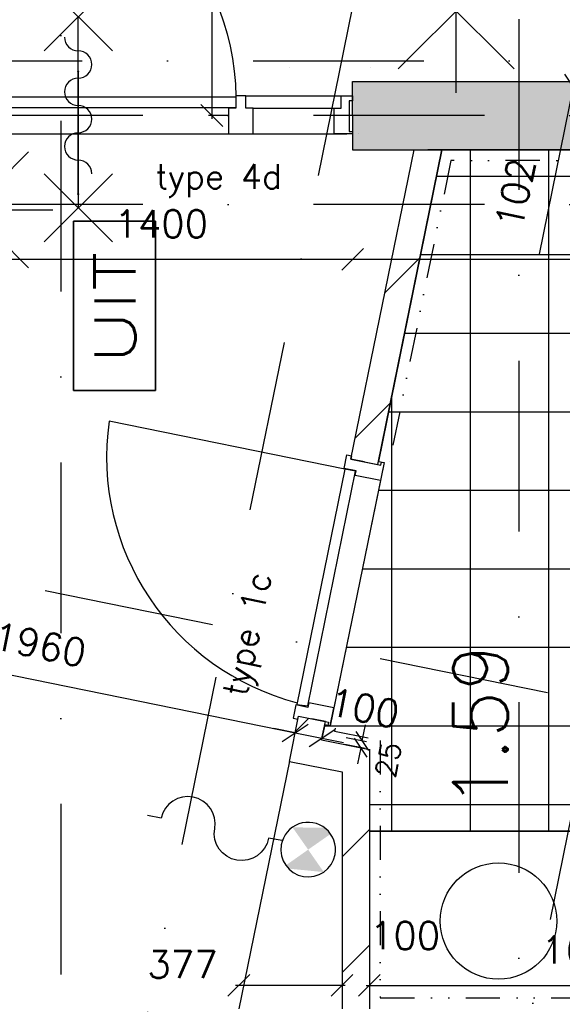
# Model space of a CAD drawing. Extents: x -171140 to 151546, y -8083 to 162438.
# Tile 84 of 96: x 36877 to 38861, y 85518 to 89123. Entities that reach past the tile are written whole.
import ezdxf
from ezdxf.enums import TextEntityAlignment as Align

# ---------------------------------------------------------------- set-up
doc = ezdxf.new("R2010")
doc.units = 0
doc.header["$LTSCALE"] = 50
doc.header["$MEASUREMENT"] = 0
doc.header["$PDMODE"] = 3
doc.header["$PDSIZE"] = 0.001
for name, pattern in [('DASHDOT', [25, 12.5, -6.25, 0, -6.25]), ('DIVIDE', [31.25, 12.5, -6.25, 0, -6.25, 0, -6.25]), ('HIDDEN2', [0.1875, 0.125, -0.0625]), ('STRAM_0WT$0$DASHDOT', [25, 12.5, -6.25, 0, -6.25])]:
    doc.linetypes.add(name, pattern=pattern)
doc.layers.get('0').update_dxf_attribs({"linetype": 'CONTINUOUS'})
doc.layers.get('DEFPOINTS').update_dxf_attribs({"linetype": 'CONTINUOUS'})
for name, color, linetype in [('00', 7, 'CONTINUOUS'), ('_BRANDCOMPART', 6, 'DASHDOT'), ('A--A21--_F12--', 7, 'CONTINUOUS'), ('A--A21--_F123-', 9, 'CONTINUOUS'), ('A--A22--_F123-', 9, 'CONTINUOUS'), ('A--A56--_F123-', 7, 'CONTINUOUS'), ('A--L21--', 3, 'CONTINUOUS'), ('A--L21--_F12--', 7, 'CONTINUOUS'), ('A--L22--_F-2--', 7, 'CONTINUOUS'), ('A--L24AC1_TRAPPEN', 1, 'HIDDEN2'), ('A--L32--', 7, 'CONTINUOUS'), ('A--L32--_F123-', 1, 'CONTINUOUS'), ('A--L32--_F123-DRAAIR', 7, 'CONTINUOUS'), ('A--L56--', 7, 'CONTINUOUS'), ('A--L56--_F123-', 7, 'CONTINUOUS'), ('A--L63--', 7, 'CONTINUOUS'), ('A--L63--_F123-', 7, 'CONTINUOUS'), ('A--L65--', 7, 'CONTINUOUS'), ('A--L65--_F-23-', 7, 'CONTINUOUS'), ('A--L65--_F123-', 7, 'CONTINUOUS'), ('A--L70--INVENTARIS', 2, 'CONTINUOUS'), ('A--L90--', 7, 'CONTINUOUS'), ('A--M$1A-_F123-', 1, 'CONTINUOUS'), ('A--M1$A-_F123-', 1, 'CONTINUOUS'), ('A--T$1A-_F123-_R', 4, 'CONTINUOUS'), ('A--T63--_F123-', 1, 'CONTINUOUS'), ('STRAM_0WT$0$A--L$7A-_STRAM', 1, 'STRAM_0WT$0$DASHDOT'), ('STRAM_0WT$0$A--L$7AC3-_STR', 3, 'STRAM_0WT$0$DASHDOT'), ('TEGELS', 253, 'CONTINUOUS'), ('TEKSTKOZIJNMERK', 2, 'CONTINUOUS'), ('X--LR---_CP', 7, 'CONTINUOUS')]:
    doc.layers.add(name, color=color, linetype=linetype)
doc.styles.add('ALFA-0_25', font='ROMANS')
doc.styles.add('B-01', font='SIMPLEX.SHX', dxfattribs={"width": 0.8, "height": 4.5})
doc.styles.add('HIEMSTRA', font='romans.shx')
doc.dimstyles.new('BEILEN', dxfattribs={"dimscale": 40, "dimtxt": 2.5, "dimasz": 2, "dimexe": 0.3, "dimexo": 0.3, "dimgap": 2, "dimtad": 1, "dimdec": 0, "dimzin": 0, "dimtxsty": 'HIEMSTRA', "dimblk1": 'OBLIQUE', "dimblk2": 'OBLIQUE', "dimsah": 1, "dimcen": -0.09, "dimdle": 0.3, "dimse1": 1, "dimclrd": 2, "dimclre": 2, "dimclrt": 3, "dimazin": 3, "dimtfac": 1, "dimtdec": 4, "dimtofl": 0, "dimtmove": 0, "dimatfit": 3, "dimtvp": 625, "dimtolj": 1, "dimtzin": 0})
doc.dimstyles.get("Standard").update_dxf_attribs({"dimscale": 40, "dimtxt": 2.5, "dimasz": 2, "dimexe": 0.3, "dimexo": 0.3, "dimgap": 2, "dimtad": 0, "dimdec": 0, "dimzin": 0, "dimtxsty": 'HIEMSTRA', "dimblk1": 'OBLIQUE', "dimblk2": 'OBLIQUE', "dimsah": 1, "dimcen": -0.09, "dimdle": 0.3, "dimse1": 1, "dimclrd": 2, "dimclre": 2, "dimclrt": 3, "dimazin": 3, "dimtfac": 1, "dimtdec": 4, "dimtix": 1, "dimtmove": 0, "dimatfit": 3, "dimtvp": 625, "dimtolj": 1, "dimtzin": 0})
doc.dimstyles.new('STANDARD$0', dxfattribs={"dimscale": 50, "dimtxt": 2.5, "dimasz": 2, "dimexe": 2, "dimexo": 0, "dimgap": 2, "dimtad": 1, "dimdec": 0, "dimzin": 0, "dimtxsty": 'ALFA-0_25', "dimblk1": 'OBLIQUE', "dimblk2": 'OBLIQUE', "dimsah": 1, "dimcen": -3, "dimdle": 2, "dimclrd": 1, "dimclre": 1, "dimclrt": 2, "dimazin": 3, "dimtfac": 0.666667, "dimtofl": 0, "dimtmove": 0, "dimatfit": 3, "dimtvp": 0.833333, "dimtolj": 1, "dimtzin": 0})
pattern_1 = [(45, (-37921.92, -86447), (-212.132, 212.132), [])]

# ---------------------------------------------------------------- blocks, each defined once
blk = doc.blocks.new('DR_880_TYPE1')
at = {"layer": 'A--L32--_F123-', "color": 1}
blk.add_line((67, 0), (917, 0), dxfattribs=at)
at = {"layer": 'A--L32--_F123-'}
for points in [[(0, 9), (0, 0), (67, 0), (67, 93.8), (50, 93.8), (50, 139), (0, 139), (0, 121), (12, 121), (12, 9), (0, 9)], [(52, 95.6), (52, 135.6), (932, 135.6), (929, 95.6), (52, 95.6)], [(984, 9), (984, 0), (917, 0), (917, 93.8), (934, 93.8), (934, 139), (984, 139), (984, 121), (972, 121), (972, 9), (984, 9)]]:
    blk.add_lwpolyline(points, close=True, dxfattribs=at)
at = {"layer": 'A--L32--_F123-DRAAIR', "color": 1}
blk.add_lwpolyline([(52, 135.6), (52, 1015.6, -0.381848), (924.9, 135.8)], format="xyb", dxfattribs=at)
at = {"layer": 'X--LR---_CP', "color": 1}
for p in [(12, 121), (12, 9)]:
    blk.add_point(p, dxfattribs=at)
at = {"layer": 'X--LR---_CP', "color": 2}
for p in [(972, 121), (972, 9)]:
    blk.add_point(p, dxfattribs=at)
at = {"layer": 'X--LR---_CP'}
blk.add_point((0, 0), dxfattribs=at)
blk = doc.blocks.new('Q060089-')
at = {"layer": 'A--L63--_F123-', "color": 1, "linetype": 'CONTINUOUS'}
blk.add_lwpolyline([(0, 0), (0, 300), (620, 300), (620, 0)], close=True, dxfattribs=at)
at = {"layer": 'X--LR---_CP'}
blk.add_point((620, 0), dxfattribs=at)
blk.add_point((620, 0), dxfattribs=at)
blk.add_point((620, 0), dxfattribs=at)
at = {"layer": 'A--T63--_F123-', "style": 'ALFA-0_25', "width": 1.279785}
blk.add_text('UIT', height=150, dxfattribs=at).set_placement((96.2, 73.1), (507.6, 73.1), align=Align.FIT)
at = {"layer": 'A--L63--_F123-', "linetype": 'CONTINUOUS'}
mesh = blk.add_polyface(dxfattribs=at)
corners = [(0, 0), (0, 300), (620, 300), (620, 0)]
mesh.append_faces([[corners[k] for k in face] for face in [(0, 1, 1, 1), (1, 2, 2, 2), (2, 3, 3, 3), (3, 0, 0, 0)]])
mesh.append_faces([[corners[k] for k in face] for face in [(0, 3, 2, 1)]], dxfattribs={"vtx0": -1, "vtx1": -1, "vtx2": -1, "vtx3": -1})
blk = doc.blocks.new('*U1150')
at = {"layer": 'A--A22--_F123-', "linetype": 'CONTINUOUS'}
h = blk.add_hatch(dxfattribs=at)
h.set_pattern_fill('ALFALINE', color=256, scale=300, style=0)
h.set_pattern_definition([(45, (-38137.23, -87504), (-212.132, 212.132), [])])
h.paths.add_polyline_path([(0, 0), (-49, 10), (181.8, 1142.8), (232.8, 1142.8), (283.8, 1142.8), (49, -10)])
at = {"layer": 'A--L22--_F-2--', "color": 3, "linetype": 'CONTINUOUS'}
for points in [[(0, 0), (-49, 10), (181.8, 1142.8), (232.8, 1142.8)], [(0, 0), (49, -10), (283.8, 1142.8), (232.8, 1142.8)]]:
    blk.add_lwpolyline(points, dxfattribs=at)
blk = doc.blocks.new('S060204-')
at = {"layer": 'A--L65--_F-23-', "color": 255}
blk.add_circle((0, 0), 0.0123, dxfattribs=at)
at = {"layer": 'A--L65--_F123-', "color": 1, "linetype": 'CONTINUOUS'}
for points in [[(-1.25, 6.25), (1.25, 3.75)], [(1.25, 6.25), (-1.25, 3.75)], [(0, 0), (0, 5)]]:
    blk.add_lwpolyline(points, dxfattribs=at)
blk = doc.blocks.new('S060205A')
at = {"layer": 'A--L65--_F-23-', "color": 255}
blk.add_circle((0, -0.0123), 0.0123, dxfattribs=at)
at = {"layer": 'A--L65--_F123-', "color": 1, "linetype": 'CONTINUOUS'}
blk.add_lwpolyline([(0, -0.0123), (0, 6.2377)], dxfattribs=at)
for points in [[(-0.5, 5.7377, 0.41), (0, 5.2377)], [(0, 4.2377, 1), (0, 5.2377)], [(0, 4.2377, 1), (0, 3.2377)], [(0, 2.2377, 1), (0, 3.2377)], [(0, 2.2377, 1), (0, 1.2377)], [(0.5, 0.7377, 0.41), (0, 1.2377)]]:
    blk.add_lwpolyline(points, format="xyb", dxfattribs=at)
at = {"layer": 'A--L65--', "xscale": -1}
blk.add_blockref('S060204-', (0, 1.4877), dxfattribs=at)
blk.add_blockref('S060204-', (0, 1.4877), dxfattribs=at)
at = {"layer": 'A--L65--', "rotation": 180}
blk.add_blockref('S060204-', (0, 4.4877), dxfattribs=at)
blk.add_blockref('S060204-', (0, 4.4877), dxfattribs=at)
blk = doc.blocks.new('S050122-')
at = {"layer": 'A--A56--_F123-', "color": 2}
for points in [[(0.59, 1.09), (3.18, 1.29), (2, -0.33), (3.41, 1.09)], [(1.09, -2.11), (0.59, -1.74), (3.41, -1.74), (2, -0.33)]]:
    blk.add_solid(points, dxfattribs=at)
at = {"layer": 'A--L56--_F123-', "color": 1, "linetype": 'CONTINUOUS'}
blk.add_lwpolyline([(0, -0.33, 1), (4, -0.33, 1)], format="xyb", close=True, dxfattribs=at)
blk.add_lwpolyline([(4, -0.66), (5, -0.66, -1), (9, -0.66, 0.98), (13, -0.74), (14, -0.74)], format="xyb", dxfattribs=at)
blk = doc.blocks.new('*U1135')
at = {"layer": 'A--A22--_F123-', "linetype": 'CONTINUOUS'}
h = blk.add_hatch(dxfattribs=at)
h.set_pattern_fill('ALFALINE', color=256, scale=300, style=0)
h.set_pattern_definition([(45, (-38105.6, -86410.56), (-212.132, 212.132), [])])
h.paths.add_polyline_path([(0, 0), (50, 41.1), (50, -908.7), (0, -958.7), (-50, -908.7), (-50, -41.1)])
at = {"layer": 'A--L22--_F-2--', "color": 3, "linetype": 'CONTINUOUS'}
for points in [[(50, 41.1), (50, 41.1), (50, -908.7), (50, -908.7)], [(-50, -41.1), (-50, -41.1), (-50, -908.7), (-50, -908.7)]]:
    blk.add_lwpolyline(points, dxfattribs=at)
blk = doc.blocks.new('*U1134')
at = {"layer": 'A--A22--_F123-', "linetype": 'CONTINUOUS'}
h = blk.add_hatch(dxfattribs=at)
h.set_pattern_fill('ALFALINE', color=256, scale=300, style=0)
h.set_pattern_definition(pattern_1)
h.paths.add_polyline_path([(0, 0), (-59, -39.3), (133.7, -77.5), (183.7, -36.4), (233.7, 4.6), (59, 39.3)])
at = {"layer": 'A--L22--_F-2--', "color": 3, "linetype": 'CONTINUOUS'}
for points in [[(59, 39.3), (59, 39.3), (233.7, 4.6), (233.7, 4.6)], [(-59, -39.3), (-59, -39.3), (133.7, -77.5), (133.7, -77.5)]]:
    blk.add_lwpolyline(points, dxfattribs=at)
blk = doc.blocks.new('*U1127')
at = {"layer": 'A--A22--_F123-', "linetype": 'CONTINUOUS'}
h = blk.add_hatch(dxfattribs=at)
h.set_pattern_fill('ALFALINE', color=256, scale=300, style=0)
h.set_pattern_definition(pattern_1)
h.paths.add_polyline_path([(0, 0), (-59, -39.3), (-25.3, 126.3), (23.7, 116.3), (72.7, 106.3), (59, 39.3)])
at = {"layer": 'A--L22--_F-2--', "color": 3, "linetype": 'CONTINUOUS'}
for points in [[(-59, -39.3), (-59, -39.3), (-25.3, 126.3), (23.7, 116.3)], [(59, 39.3), (59, 39.3), (72.7, 106.3), (23.7, 116.3)]]:
    blk.add_lwpolyline(points, dxfattribs=at)
blk = doc.blocks.new('*U1107')
at = {"layer": 'A--A21--_F12--', "color": 8}
for points in [[(0, 0), (-153, -125), (1095.9, 5379.8), (968.3, 5379.8)], [(1095.9, 5379.8), (1223.4, 5379.8), (0, 0), (153, 125)]]:
    blk.add_solid(points, dxfattribs=at)
blk = doc.blocks.new('*U1090')
at = {"layer": 'A--A21--_F123-', "linetype": 'CONTINUOUS'}
blk.add_hatch(color=256, dxfattribs=at).paths.add_polyline_path([(0, 0), (0, 125), (1219.6, 125), (1321.7, 0), (1321.7, -125), (0, -125)])
at = {"layer": 'A--A21--_F12--', "color": 8}
for points in [[(0, 0), (0, 125), (1321.7, 0), (1219.6, 125)], [(1321.7, 0), (1321.7, -125), (0, 0), (0, -125)]]:
    blk.add_solid(points, dxfattribs=at)
at = {"layer": 'A--L21--_F12--', "color": 3, "linetype": 'CONTINUOUS'}
for points in [[(0, 0), (0, 125), (1219.6, 125), (1219.6, 125)], [(0, 0), (0, -125), (1321.7, -125), (1321.7, -125)]]:
    blk.add_lwpolyline(points, dxfattribs=at)
blk = doc.blocks.new('STRAM_0WT')
at = {"layer": 'STRAM_0WT$0$A--L$7A-_STRAM'}
for p, q in [((-35527.847, 66718.097), (-57057.909, -38976.081)), ((-34180.516, 66443.644), (-38993.943, 42813.838)), ((-36914.938, 63128.251), (-36914.938, 23800)), ((-33134.932, 53662.677), (-52552.117, 57617.987)), ((-20789.004, 56524.999), (-39925.329, 56525.003)), ((-20789.004, 56199.999), (-39925.329, 56200.005))]:
    blk.add_line(p, q, dxfattribs=at)
at = {"layer": 'STRAM_0WT$0$A--L$7AC3-_STR'}
blk.add_line((-38589.938, 89008.057), (-38589.938, -5393.534), dxfattribs=at)
blk = doc.blocks.new('_OBLIQUE')
at = {"color": 0, "linetype": 'BYBLOCK'}
blk.add_line((-0.5, -0.5), (0.5, 0.5), dxfattribs=at)
blk = doc.blocks.new('*D237')
at = {"layer": 'A--M$1A-_F123-', "color": 2, "linetype": 'CONTINUOUS'}
blk.add_line((35951.8, 86905.7), (37895.9, 86509.7), dxfattribs=at)
at = {"layer": 'DEFPOINTS', "color": 0, "linetype": 'CONTINUOUS'}
for p in [(35963.6, 86903.3), (37884.1, 86512.1), (37884.1, 86512.1)]:
    blk.add_point(p, dxfattribs=at)
at = {"layer": 'A--M$1A-_F123-', "color": 2, "linetype": 'CONTINUOUS', "xscale": 80, "yscale": 80, "zscale": 80}
for p, rotation in [((35963.6, 86903.3), 168.4862903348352), ((37884.1, 86512.1), 348.4862903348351)]:
    blk.add_blockref('_OBLIQUE', p, dxfattribs=dict(at, rotation=rotation))
at = {"layer": 'A--M$1A-_F123-', "color": 3, "linetype": 'CONTINUOUS', "insert": (36949.8, 86835.1), "char_height": 100, "attachment_point": 5, "rotation": 348.4863, "style": 'HIEMSTRA'}
blk.add_mtext('\\A1;1960', dxfattribs=at)
blk = doc.blocks.new('*D243')
at = {"layer": 'A--M$1A-_F123-', "color": 2, "linetype": 'CONTINUOUS'}
for p, q in [((37579, 90912.3), (37579, 88759.9)), ((37640, 88771.9), (37567, 88771.9))]:
    blk.add_line(p, q, dxfattribs=at)
at = {"layer": 'DEFPOINTS', "color": 0, "linetype": 'CONTINUOUS'}
for p in [(37457.9, 90900.3), (37579, 88771.9), (37652, 88771.9)]:
    blk.add_point(p, dxfattribs=at)
at = {"layer": 'A--M$1A-_F123-', "color": 2, "linetype": 'CONTINUOUS', "xscale": 80, "yscale": 80, "zscale": 80}
for p, rotation in [((37579, 90900.3), 90), ((37579, 88771.9), 270)]:
    blk.add_blockref('_OBLIQUE', p, dxfattribs=dict(at, rotation=rotation))
at = {"layer": 'A--M$1A-_F123-', "color": 3, "linetype": 'CONTINUOUS', "insert": (37449, 89836.1), "char_height": 100, "attachment_point": 5, "rotation": 90, "style": 'HIEMSTRA'}
blk.add_mtext('\\A1;2128', dxfattribs=at)
blk = doc.blocks.new('*D283')
at = {"layer": 'A--M$1A-_F123-', "color": 2, "linetype": 'CONTINUOUS'}
blk.add_line((38143.6, 85587.5), (39769.1, 85587.5), dxfattribs=at)
at = {"layer": 'DEFPOINTS', "color": 0, "linetype": 'CONTINUOUS'}
for p in [(38155.6, 85587.5), (39757.1, 85587.5), (39757.1, 85587.5)]:
    blk.add_point(p, dxfattribs=at)
at = {"layer": 'A--M$1A-_F123-', "color": 2, "linetype": 'CONTINUOUS', "xscale": 80, "yscale": 80, "zscale": 80, "rotation": 180}
blk.add_blockref('_OBLIQUE', (38155.6, 85587.5), dxfattribs=at)
at = {"layer": 'A--M$1A-_F123-', "color": 2, "linetype": 'CONTINUOUS', "xscale": 80, "yscale": 80, "zscale": 80}
blk.add_blockref('_OBLIQUE', (39757.1, 85587.5), dxfattribs=at)
at = {"layer": 'A--M$1A-_F123-', "color": 3, "linetype": 'CONTINUOUS', "insert": (38956.4, 85717.5), "char_height": 100, "attachment_point": 5, "style": 'HIEMSTRA'}
blk.add_mtext('\\A1;1602', dxfattribs=at)
blk = doc.blocks.new('*D287')
at = {"layer": 'A--M$1A-_F123-', "color": 2, "linetype": 'CONTINUOUS'}
for p, q in [((38055.6, 85587.5), (37975.6, 85587.5)), ((38155.6, 85587.5), (38235.6, 85587.5))]:
    blk.add_line(p, q, dxfattribs=at)
at = {"layer": 'DEFPOINTS', "color": 0, "linetype": 'CONTINUOUS'}
for p in [(38055.6, 85587.5), (38055.6, 85587.5), (38155.6, 85587.5)]:
    blk.add_point(p, dxfattribs=at)
at = {"layer": 'A--M$1A-_F123-', "color": 2, "linetype": 'CONTINUOUS', "xscale": 80, "yscale": 80, "zscale": 80}
blk.add_blockref('_OBLIQUE', (38055.6, 85587.5), dxfattribs=at)
at = {"layer": 'A--M$1A-_F123-', "color": 2, "linetype": 'CONTINUOUS', "xscale": 80, "yscale": 80, "zscale": 80, "rotation": 180}
blk.add_blockref('_OBLIQUE', (38155.6, 85587.5), dxfattribs=at)
at = {"layer": 'A--M$1A-_F123-', "color": 3, "linetype": 'CONTINUOUS', "insert": (38286.1, 85769.5), "char_height": 100, "attachment_point": 5, "style": 'HIEMSTRA'}
blk.add_mtext('\\A1;100', dxfattribs=at)
blk = doc.blocks.new('*D288')
at = {"layer": 'A--M$1A-_F123-', "color": 2, "linetype": 'CONTINUOUS'}
blk.add_line((38067.6, 85587.5), (37666.4, 85587.5), dxfattribs=at)
at = {"layer": 'DEFPOINTS', "color": 0, "linetype": 'CONTINUOUS'}
for p in [(37678.4, 85587.5), (37678.4, 85587.5), (38055.6, 85587.5)]:
    blk.add_point(p, dxfattribs=at)
at = {"layer": 'A--M$1A-_F123-', "color": 2, "linetype": 'CONTINUOUS', "xscale": 80, "yscale": 80, "zscale": 80, "rotation": 180}
blk.add_blockref('_OBLIQUE', (37678.4, 85587.5), dxfattribs=at)
at = {"layer": 'A--M$1A-_F123-', "color": 2, "linetype": 'CONTINUOUS', "xscale": 80, "yscale": 80, "zscale": 80}
blk.add_blockref('_OBLIQUE', (38055.6, 85587.5), dxfattribs=at)
at = {"layer": 'A--M$1A-_F123-', "color": 3, "linetype": 'CONTINUOUS', "insert": (37472, 85663.8), "char_height": 100, "attachment_point": 5, "style": 'HIEMSTRA'}
blk.add_mtext('\\A1;377', dxfattribs=at)
blk = doc.blocks.new('*D333')
at = {"color": 2, "linetype": 'BYBLOCK'}
for p, q in [((37884.1, 86512.1), (37805.8, 86528)), ((37884.1, 86512.1), (37982.1, 86492.1)), ((37982.1, 86492.1), (38060.5, 86476.1))]:
    blk.add_line(p, q, dxfattribs=at)
at = {"layer": 'DEFPOINTS', "color": 0, "linetype": 'BYBLOCK'}
for p in [(37884.1, 86512.1), (37982.1, 86492.1), (37982.1, 86492.1)]:
    blk.add_point(p, dxfattribs=at)
at = {"color": 2, "linetype": 'BYBLOCK', "xscale": 80, "yscale": 80, "zscale": 80}
for p, rotation in [((37884.1, 86512.1), 348.4862903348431), ((37982.1, 86492.1), 168.4862903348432)]:
    blk.add_blockref('_OBLIQUE', p, dxfattribs=dict(at, rotation=rotation))
at = {"color": 3, "linetype": 'BYBLOCK', "insert": (38137.2, 86602.5), "char_height": 100, "attachment_point": 5, "rotation": 348.4863, "style": 'HIEMSTRA'}
blk.add_mtext('\\A1;100', dxfattribs=at)
blk = doc.blocks.new('*D372')
at = {"layer": 'A--M$1A-_F123-', "color": 2, "linetype": 'CONTINUOUS'}
blk.add_line((36682.3, 88245.8), (38106.3, 88245.8), dxfattribs=at)
at = {"layer": 'DEFPOINTS', "color": 0, "linetype": 'CONTINUOUS'}
for p in [(36694.3, 88245.8), (38094.3, 88245.8), (38094.3, 88245.8)]:
    blk.add_point(p, dxfattribs=at)
at = {"layer": 'A--M$1A-_F123-', "color": 2, "linetype": 'CONTINUOUS', "xscale": 80, "yscale": 80, "zscale": 80, "rotation": 180}
blk.add_blockref('_OBLIQUE', (36694.3, 88245.8), dxfattribs=at)
at = {"layer": 'A--M$1A-_F123-', "color": 2, "linetype": 'CONTINUOUS', "xscale": 80, "yscale": 80, "zscale": 80}
blk.add_blockref('_OBLIQUE', (38094.3, 88245.8), dxfattribs=at)
at = {"layer": 'A--M$1A-_F123-', "color": 3, "linetype": 'CONTINUOUS', "insert": (37394.3, 88375.8), "char_height": 100, "attachment_point": 5, "style": 'HIEMSTRA'}
blk.add_mtext('\\A1;1400', dxfattribs=at)
blk = doc.blocks.new('*D373')
at = {"layer": 'A--M$1A-_F123-', "color": 2, "linetype": 'CONTINUOUS'}
for p, q in [((38082.3, 88245.8), (40994.2, 88245.8)), ((40982.2, 88257.8), (40982.2, 88257.8))]:
    blk.add_line(p, q, dxfattribs=at)
at = {"layer": 'DEFPOINTS', "color": 0, "linetype": 'CONTINUOUS'}
for p in [(38094.3, 88245.8), (40982.2, 88245.8), (40982.2, 88245.8)]:
    blk.add_point(p, dxfattribs=at)
at = {"layer": 'A--M$1A-_F123-', "color": 2, "linetype": 'CONTINUOUS', "xscale": 80, "yscale": 80, "zscale": 80, "rotation": 180}
blk.add_blockref('_OBLIQUE', (38094.3, 88245.8), dxfattribs=at)
at = {"layer": 'A--M$1A-_F123-', "color": 2, "linetype": 'CONTINUOUS', "xscale": 80, "yscale": 80, "zscale": 80}
blk.add_blockref('_OBLIQUE', (40982.2, 88245.8), dxfattribs=at)
at = {"layer": 'A--M$1A-_F123-', "color": 3, "linetype": 'CONTINUOUS', "insert": (39538.2, 88375.8), "char_height": 100, "attachment_point": 5, "style": 'HIEMSTRA'}
blk.add_mtext('\\A1;2888', dxfattribs=at)
blk = doc.blocks.new('*D375')
at = {"layer": 'A--M$1A-_F123-', "color": 2, "linetype": 'CONTINUOUS'}
for p, q in [((38922.1, 88976.7), (38938.1, 89055.1)), ((38922.1, 88976.7), (38901.7, 88876.6)), ((39031.7, 88954.4), (38910.4, 88979.1)), ((38901.7, 88876.6), (38777, 88264.1))]:
    blk.add_line(p, q, dxfattribs=at)
at = {"layer": 'DEFPOINTS', "color": 0, "linetype": 'CONTINUOUS'}
for p in [(38922.1, 88976.7), (39043.4, 88952), (39023.1, 88851.9)]:
    blk.add_point(p, dxfattribs=at)
at = {"layer": 'A--M$1A-_F123-', "color": 2, "linetype": 'CONTINUOUS', "xscale": 80, "yscale": 80, "zscale": 80}
for p, rotation in [((38922.1, 88976.7), 258.486290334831), ((38901.7, 88876.6), 78.486290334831)]:
    blk.add_blockref('_OBLIQUE', p, dxfattribs=dict(at, rotation=rotation))
at = {"layer": 'A--M$1A-_F123-', "color": 3, "linetype": 'CONTINUOUS', "insert": (38689.8, 88487.5), "char_height": 100, "attachment_point": 5, "rotation": 78.4863, "style": 'HIEMSTRA'}
blk.add_mtext('\\A1;102', dxfattribs=at)
blk = doc.blocks.new('*D484')
at = {"layer": 'A--M1$A-_F123-', "color": 1}
for p, q in [((38129.1, 86482.2), (38141, 86541)), ((38144.7, 86479), (38070.3, 86494)), ((38139.7, 86454.5), (38065.4, 86469.5)), ((38124.2, 86457.7), (38112.3, 86398.8))]:
    blk.add_line(p, q, dxfattribs=at)
at = {"layer": 'DEFPOINTS', "color": 0}
for p in [(38144.7, 86479), (38124.2, 86457.7), (38139.7, 86454.5)]:
    blk.add_point(p, dxfattribs=at)
at = {"layer": 'A--M1$A-_F123-', "color": 1, "xscale": 60, "yscale": 60, "zscale": 60}
for p, rotation in [((38129.1, 86482.2), 258.6022951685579), ((38124.2, 86457.7), 78.60229516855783)]:
    blk.add_blockref('_OBLIQUE', p, dxfattribs=dict(at, rotation=rotation))
at = {"layer": 'A--M1$A-_F123-', "color": 2, "insert": (38224.7, 86413.6), "char_height": 75, "attachment_point": 5, "rotation": 78.6023, "style": 'ALFA-0_25'}
blk.add_mtext('\\A1;25', dxfattribs=at)
blk = doc.blocks.new('FIJN_SCHUURWERK')
at = {"layer": '00', "color": 4}
for p, q in [((-0.000025, 300), (-0.000025, -300)), ((-212.132075, 212.132), (212.132025, -212.132)), ((-212.131875, -212.132), (212.132025, 212.13215)), ((-299.999975, 0), (299.999975, 0))]:
    blk.add_line(p, q, dxfattribs=at)

msp = doc.modelspace()

# ---------------------------------------------------------------- hatches: boundary and pattern name
at = {"layer": 'TEGELS'}
h = msp.add_hatch(dxfattribs=at)
h.set_pattern_fill('NET', color=256, scale=2300, style=0)
h.paths.add_polyline_path([(38012.8, 86537.4), (37992.2, 86541.6), (37980.9, 86486.3), (38155.6, 86451.6), (38155.6, 86151.9), (39757.1, 86151.9), (39757.1, 86191.9), (39739.1, 86191.9), (39739.1, 87075.9), (39757.1, 87075.9), (39757.1, 87209.9), (39739.1, 87209.9), (39739.1, 88093.9), (39757.1, 88093.9), (39757.1, 88646.9), (38421.1, 88646.9), (38188.7, 87506), (38209.2, 87501.6)])

# ---------------------------------------------------------------- linework, layer by layer
at = {"layer": '_BRANDCOMPART'}
msp.add_lwpolyline([(37866.8, 95780.1), (36480, 88971.9), (39218.8, 88971.9), (40494.1, 95381.1)], dxfattribs=at)
at = {"layer": 'A--L32--_F123-', "color": 1}
for p, q in [((37703.3, 88843.7), (38094.3, 88843.7)), ((37730.3, 88798.5), (38052.3, 88798.5)), ((36761.3, 88704.7), (38073.3, 88704.7))]:
    msp.add_line(p, q, dxfattribs=at)
at = {"layer": 'A--L32--_F123-'}
for points in [[(36736.3, 88800.3), (36736.3, 88840.3), (37667.3, 88840.3), (37667.3, 88800.3), (36736.3, 88800.3)], [(37642.3, 88704.7), (37728.3, 88704.7), (37730.3, 88704.7), (37730.3, 88798.5), (37730.3, 88798.5), (37703.3, 88798.5), (37703.3, 88843.7), (37703.3, 88843.7), (37667.3, 88843.7), (37667.3, 88843.7), (37667.3, 88798.5), (37642.3, 88798.5), (37640.3, 88798.5), (37640.3, 88704.7)], [(38094.3, 88713.7), (38094.3, 88704.7), (38027.3, 88704.7), (38027.3, 88798.5), (38052.3, 88798.5), (38052.3, 88843.7), (38094.3, 88843.7), (38094.3, 88825.7), (38082.3, 88825.7), (38082.3, 88713.7), (38094.3, 88713.7)]]:
    msp.add_lwpolyline(points, close=True, dxfattribs=at)
for p in [(37863.2, 88946.8), (37863.2, 88946.8), (38160.3, 88946.8), (38160.3, 88946.8), (38114.3, 88704.7), (38114.3, 88704.7)]:
    msp.add_point(p, dxfattribs=at)
at = {"layer": 'A--L32--_F123-DRAAIR', "color": 1}
msp.add_lwpolyline([(36736.3, 88840.3), (36736.3, 89770.3, -0.405181), (37667.3, 88840.3)], format="xyb", dxfattribs=at)
at = {"layer": 'A--L56--', "linetype": 'CONTINUOUS'}
msp.add_line((37862.9, 86407.8), (37678.2, 85501), dxfattribs=at)
at = {"layer": 'A--L70--INVENTARIS', "linetype": 'CONTINUOUS'}
msp.add_line((39757.1, 86151.9), (38155.6, 86151.9), dxfattribs=at)
msp.add_circle((38627.8, 85823.1), 213, dxfattribs=at)
at = {"layer": 'TEGELS'}
msp.add_lwpolyline([(38012.8, 86537.4), (37992.2, 86541.6), (37980.9, 86486.3), (38155.6, 86451.6), (38155.6, 86151.9), (39757.1, 86151.9), (39757.1, 86191.9), (39739.1, 86191.9), (39739.1, 87075.9), (39757.1, 87075.9), (39757.1, 87209.9), (39739.1, 87209.9), (39739.1, 88093.9), (39757.1, 88093.9), (39757.1, 88646.9), (38421.1, 88646.9), (38188.7, 87506), (38209.2, 87501.6)], close=True, dxfattribs=at)
at = {"layer": 'TEGELS', "color": 3, "linetype": 'DIVIDE', "ltscale": 0.2}
for points in [[(39717.1, 88093.9), (39717.1, 88606.9), (38453.7, 88606.9), (38227.9, 87498.1)], [(38030.6, 86529.5), (38028.2, 86517.7), (38195.6, 86484.5), (38195.6, 85541.9), (39717.1, 85541.9), (39717.1, 86191.9)]]:
    msp.add_lwpolyline(points, dxfattribs=at)
at = {"layer": 'X--LR---_CP', "color": 1}
msp.add_point((37768.3, 88704.7), dxfattribs=at)

# ---------------------------------------------------------------- block references
at = {"layer": 'A--L21--', "linetype": 'CONTINUOUS'}
for name, p in [('*U1107', (36201.3, 88771.9)), ('*U1090', (38094.3, 88771.9)), ('*U1150', (38137.2, 87504)), ('*U1127', (37921.9, 86447)), ('*U1134', (37921.9, 86447)), ('*U1135', (38105.6, 86410.6))]:
    msp.add_blockref(name, p, dxfattribs=at)
at = {"layer": 'A--L24AC1_TRAPPEN'}
msp.add_blockref('STRAM_0WT', (75617, 32246.9), dxfattribs=at)
at = {"layer": 'A--L32--', "xscale": -1, "rotation": 78.48629033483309}
msp.add_blockref('DR_880_TYPE1', (38209.2, 87501.6), dxfattribs=at)
at = {"layer": 'A--L56--', "linetype": 'CONTINUOUS', "xscale": 50, "yscale": 50, "rotation": 170}
msp.add_blockref('S050122-', (38027.3, 86050.8), dxfattribs=at)
at = {"layer": 'A--L63--', "linetype": 'CONTINUOUS', "rotation": 90}
msp.add_blockref('Q060089-', (37372.7, 87765.4), dxfattribs=at)
at = {"layer": 'A--L65--', "xscale": 100, "yscale": 100, "zscale": 2, "rotation": 359.9962899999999}
msp.add_blockref('S060205A', (37090.4, 88485.3), dxfattribs=at)
at = {"layer": 'A--L90--', "rotation": 90}
for p in [(38473.2, 89154.6), (36697.1, 88426.6)]:
    msp.add_blockref('FIJN_SCHUURWERK', p, dxfattribs=at)

# ---------------------------------------------------------------- texts
at = {"layer": 'A--T$1A-_F123-_R', "style": 'ALFA-0_25'}
msp.add_text('1.59', height=200, rotation=90, dxfattribs=at).set_placement((38661.7, 86236.8))
at = {"layer": 'TEKSTKOZIJNMERK', "style": 'B-01'}
msp.add_text('type 4d', height=90, dxfattribs=at).set_placement((37373.1, 88503.7))
msp.add_text('type 1c', height=90, rotation=78.4087, dxfattribs=at).set_placement((37705.8, 86640.1, 0))

# ---------------------------------------------------------------- dimensions: what is measured, and where the dimension line sits
at = {"layer": 'A--M$1A-_F123-', "linetype": 'CONTINUOUS'}
dim = msp.add_linear_dim(base=(37579, 88771.9), p1=(37457.9, 90900.3), p2=(37652, 88771.9), angle=90, dimstyle='BEILEN', dxfattribs=at)
dim.commit()
dim.dimension.update_dxf_attribs({"geometry": '*D243', "text_midpoint": (37449, 89836.1)})
dim = msp.add_linear_dim(base=(38922.1, 88976.7), p1=(39023.1, 88851.9), p2=(39043.4, 88952), angle=78.4863, dimstyle='STANDARD', override={"dimtad": 1}, dxfattribs=at)
dim.commit()
dim.dimension.update_dxf_attribs({"geometry": '*D375', "text_midpoint": (38817.2, 88461.5), "dimtype": 161})
for base, p1, p2, dimstyle, override, picture, middle in [((38094.3, 88245.8), (36694.3, 88245.8), (38094.3, 88245.8), 'STANDARD', {"dimtad": 1}, '*D372', (37394.3, 88375.8)), ((40982.2, 88245.8), (38094.3, 88245.8), (40982.2, 88245.8), 'STANDARD', {"dimtad": 1}, '*D373', (39538.2, 88375.8)), ((39757.1313, 85587.5285), (38155.6015, 85587.5285), (39757.1313, 85587.5285), 'BEILEN', {"dimse1": 1}, '*D283', (38956.3664, 85717.5285))]:
    dim = msp.add_linear_dim(base=base, p1=p1, p2=p2, dimstyle=dimstyle, override=override, dxfattribs=at)
    dim.commit()
    dim.dimension.update_dxf_attribs({"geometry": picture, "text_midpoint": middle})
dim = msp.add_aligned_dim(p1=(35963.6, 86903.3), p2=(37884.1, 86512.1), distance=0, dimstyle='BEILEN', dxfattribs=at)
dim.commit()
dim.dimension.update_dxf_attribs({"geometry": '*D237', "text_midpoint": (36949.8, 86835.1)})
dim = msp.add_linear_dim(base=(37982.1, 86492.1), p1=(37884.1, 86512.1), p2=(37982.1, 86492.1), angle=348.4863, dimstyle='BEILEN', dxfattribs=at)
dim.commit()
dim.dimension.update_dxf_attribs({"geometry": '*D333', "text_midpoint": (38137.2, 86602.5), "dimtype": 161})
for base, p1, p2, picture, middle in [((38055.6, 85587.5), (38155.6, 85587.5), (38055.6, 85587.5), '*D287', (38286.1, 85769.5)), ((37678.4, 85587.5), (38055.6, 85587.5), (37678.4, 85587.5), '*D288', (37472, 85663.8))]:
    dim = msp.add_linear_dim(base=base, p1=p1, p2=p2, dimstyle='BEILEN', override={"dimse1": 1}, dxfattribs=at)
    dim.commit()
    dim.dimension.update_dxf_attribs({"geometry": picture, "text_midpoint": middle, "dimtype": 160})
at = {"layer": 'A--M1$A-_F123-'}
dim = msp.add_linear_dim(base=(38124.2, 86457.7), p1=(38144.7, 86479), p2=(38139.7, 86454.5), angle=258.6023, dimstyle='STANDARD$0', override={"dimscale": 30, "dimblk1": 'OBLIQUE', "dimblk2": 'OBLIQUE'}, dxfattribs=at)
dim.commit()
dim.dimension.update_dxf_attribs({"geometry": '*D484', "text_midpoint": (38224.7, 86413.6), "dimtype": 161})

doc.saveas('drawing.dxf')
